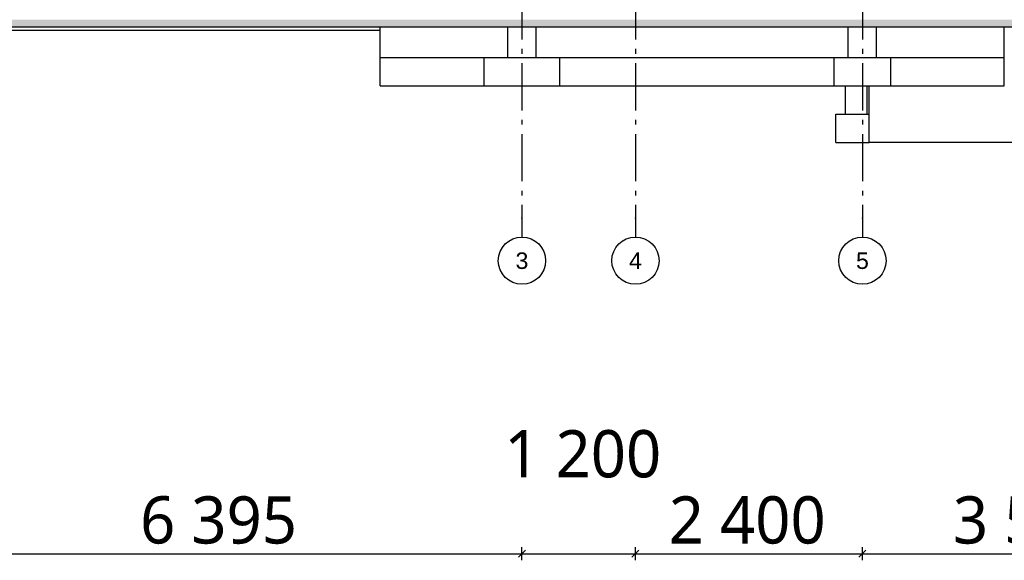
# Model space of a CAD drawing. Header units: millimetres. Extents: x -82116 to -58044, y -2070 to 12890.
# Tile 12 of 65: x -73984 to -63573, y -2070 to 3650. Entities that reach past the tile are written whole.
import ezdxf
from ezdxf.enums import TextEntityAlignment as Align

# ---------------------------------------------------------------- set-up
doc = ezdxf.new("R2010")
doc.units = ezdxf.units.MM
doc.header["$LTSCALE"] = 0.5
doc.header["$MEASUREMENT"] = 0
doc.linetypes.add('Akselinje', pattern=[1500, 1000, -200, 100, -200])
doc.linetypes.add('PLINE', pattern=[0])
for name, color, linetype in [('216- Direkte fundamentering', 7, 'Continuous'), ('252- Gulv på grunn_ bunnplate', 7, 'Continuous'), ('252- Gulv på grunn_ bunnplate (Skravur)', 7, 'Continuous'), ('82-- Modullinjer', 7, 'Continuous'), ('842-M___1_50 Målsetting bygning(Nye konstruksjoner)', 7, 'Continuous')]:
    doc.layers.add(name, color=color, linetype=linetype)
doc.styles.add('GENERATED_STYLE_1', font='arial.ttf')
doc.styles.add('GENERATED_STYLE_2', font='YuGothR.ttc')
doc.dimstyles.new('GENERATED_STYLE__1', dxfattribs={"dimtxt": 500, "dimasz": 71.25, "dimexe": 0.18, "dimexo": 0.0625, "dimgap": 0, "dimtad": 1, "dimtih": 1, "dimtoh": 1, "dimdec": 0, "dimzin": 0, "dimdsep": 46, "dimtxsty": 'GENERATED_STYLE_2', "dimblk": 'ARROWHEAD_6', "dimblk1": 'ARROWHEAD_6', "dimblk2": 'ARROWHEAD_6', "dimcen": 0.09, "dimclrd": 256, "dimclre": 256, "dimclrt": 256, "dimadec": 1, "dimazin": 0, "dimtfac": 1, "dimtdec": 4, "dimtmove": 0, "dimatfit": 3, "dimfxl": 1, "dimtolj": 1, "dimtzin": 0, "dimarcsym": 0})

# ---------------------------------------------------------------- blocks, each defined once
blk = doc.blocks.new('Standard grid marker[4]', base_point=(-68673, 12390))
at = {"layer": '82-- Modullinjer', "linetype": 'Akselinje'}
for p, q in [((-68673, 12190), (-68673, 12390)), ((-68673, 12190), (-68673, 1550)), ((-68673, 1550), (-68673, 1350))]:
    blk.add_line(p, q, dxfattribs=at)
at = {"layer": '82-- Modullinjer', "linetype": 'PLINE'}
for centre in [(-68673, 12640), (-68673, 1100)]:
    blk.add_circle(centre, 250, dxfattribs=at)
at = {"layer": '82-- Modullinjer', "linetype": 'Akselinje'}
for p in [(-68673, 12190), (-68673, 12190), (-68673, 1550), (-68673, 1550)]:
    blk.add_point(p, dxfattribs=at)
at = {"layer": '82-- Modullinjer', "style": 'GENERATED_STYLE_1'}
for tag, p in [('AC_MarkerText_1_0', (-68673, 12728)), ('AC_MarkerText_1_1', (-68673, 1188))]:
    blk.add_attdef(tag, text='', height=175, rotation=360, dxfattribs=at).set_placement(p, align=Align.TOP_CENTER)
blk = doc.blocks.new('Standard grid marker[5]', base_point=(-67473, 12390))
at = {"layer": '82-- Modullinjer', "linetype": 'Akselinje'}
for p, q in [((-67473, 12190), (-67473, 12390)), ((-67473, 12190), (-67473, 1550)), ((-67473, 1550), (-67473, 1350))]:
    blk.add_line(p, q, dxfattribs=at)
at = {"layer": '82-- Modullinjer', "linetype": 'PLINE'}
for centre in [(-67473, 12640), (-67473, 1100)]:
    blk.add_circle(centre, 250, dxfattribs=at)
at = {"layer": '82-- Modullinjer', "linetype": 'Akselinje'}
for p in [(-67473, 12190), (-67473, 12190), (-67473, 1550), (-67473, 1550)]:
    blk.add_point(p, dxfattribs=at)
at = {"layer": '82-- Modullinjer', "style": 'GENERATED_STYLE_1'}
for tag, p in [('AC_MarkerText_1_0', (-67473, 12728)), ('AC_MarkerText_1_1', (-67473, 1188))]:
    blk.add_attdef(tag, text='', height=175, rotation=360, dxfattribs=at).set_placement(p, align=Align.TOP_CENTER)
blk = doc.blocks.new('Standard grid marker[6]', base_point=(-65073, 12390))
at = {"layer": '82-- Modullinjer', "linetype": 'Akselinje'}
for p, q in [((-65073, 12190), (-65073, 12390)), ((-65073, 12190), (-65073, 1550)), ((-65073, 1550), (-65073, 1350))]:
    blk.add_line(p, q, dxfattribs=at)
at = {"layer": '82-- Modullinjer', "linetype": 'PLINE'}
for centre in [(-65073, 12640), (-65073, 1100)]:
    blk.add_circle(centre, 250, dxfattribs=at)
at = {"layer": '82-- Modullinjer', "linetype": 'Akselinje'}
for p in [(-65073, 12190), (-65073, 12190), (-65073, 1550), (-65073, 1550)]:
    blk.add_point(p, dxfattribs=at)
at = {"layer": '82-- Modullinjer', "style": 'GENERATED_STYLE_1'}
for tag, p in [('AC_MarkerText_1_0', (-65073, 12728)), ('AC_MarkerText_1_1', (-65073, 1188))]:
    blk.add_attdef(tag, text='', height=175, rotation=360, dxfattribs=at).set_placement(p, align=Align.TOP_CENTER)
blk = doc.blocks.new('*D40')
at = {"layer": '842-M___1_50 Målsetting bygning(Nye konstruksjoner)', "linetype": 'PLINE'}
for p, q in [((-75111, -2038), (-75036, -1962)), ((-75031, -1962), (-75106, -2038)), ((-75068, -2070), (-75068, -1930)), ((-68636, -1962), (-68711, -2038)), ((-68673, -2070), (-68673, -1930)), ((-75068, -2000), (-68673, -2000))]:
    blk.add_line(p, q, dxfattribs=at)
at = {"layer": '842-M___1_50 Målsetting bygning(Nye konstruksjoner)', "char_height": 500, "attachment_point": 7, "style": 'GENERATED_STYLE_2'}
for s, insert in [('\\A1;{\\pql;\\fYu Gothic UI Semilight|b0|i0|c0|p0;\\W1.000000;1\xa0200}', (-68860, -1200)), ('\\A1;{\\pql;\\fYu Gothic UI Semilight|b0|i0|c0|p0;\\W1.000000;6\xa0395}', (-72711, -1900))]:
    blk.add_mtext(s, dxfattribs=dict(at, insert=insert))
blk = doc.blocks.new('ARROWHEAD_6')
at = {"linetype": 'Continuous'}
for p, q in [((0, 0), (-1, 0)), ((-0.5, -0.5), (0.5, 0.5))]:
    blk.add_line(p, q, dxfattribs=at)
blk = doc.blocks.new('*D41')
at = {"layer": '842-M___1_50 Målsetting bygning(Nye konstruksjoner)', "linetype": 'PLINE'}
for p, q in [((-68636, -1962), (-68711, -2038)), ((-68673, -2070), (-68673, -1930)), ((-67436, -1962), (-67511, -2038)), ((-67473, -2070), (-67473, -1930)), ((-68673, -2000), (-67473, -2000))]:
    blk.add_line(p, q, dxfattribs=at)
blk = doc.blocks.new('*D42')
at = {"layer": '842-M___1_50 Målsetting bygning(Nye konstruksjoner)', "linetype": 'PLINE'}
for p, q in [((-67436, -1962), (-67511, -2038)), ((-67473, -2070), (-67473, -1930)), ((-65036, -1962), (-65111, -2038)), ((-65073, -2070), (-65073, -1930)), ((-67473, -2000), (-65073, -2000))]:
    blk.add_line(p, q, dxfattribs=at)
at = {"layer": '842-M___1_50 Målsetting bygning(Nye konstruksjoner)', "insert": (-67121, -1900), "char_height": 500, "attachment_point": 7, "style": 'GENERATED_STYLE_2'}
blk.add_mtext('\\A1;{\\pql;\\fYu Gothic UI Semilight|b0|i0|c0|p0;\\W1.000000;2\xa0400}', dxfattribs=at)
blk = doc.blocks.new('*D43')
at = {"layer": '842-M___1_50 Målsetting bygning(Nye konstruksjoner)', "linetype": 'PLINE'}
for p, q in [((-65036, -1962), (-65111, -2038)), ((-65073, -2070), (-65073, -1930)), ((-61516, -2038), (-61441, -1962)), ((-61436, -1962), (-61511, -2038)), ((-61478, -2070), (-61478, -1930)), ((-65073, -2000), (-61478, -2000))]:
    blk.add_line(p, q, dxfattribs=at)
at = {"layer": '842-M___1_50 Målsetting bygning(Nye konstruksjoner)', "char_height": 500, "attachment_point": 7, "style": 'GENERATED_STYLE_2'}
for s, insert in [('\\A1;{\\pql;\\fYu Gothic UI Semilight|b0|i0|c0|p0;\\W1.000000;5}', (-61662, -1200)), ('\\A1;{\\pql;\\fYu Gothic UI Semilight|b0|i0|c0|p0;\\W1.000000;3\xa0595}', (-64116, -1900))]:
    blk.add_mtext(s, dxfattribs=dict(at, insert=insert))

msp = doc.modelspace()

# ---------------------------------------------------------------- hatches: boundary and pattern name
at = {"layer": '252- Gulv på grunn_ bunnplate (Skravur)', "linetype": 'Continuous'}
h = msp.add_hatch(dxfattribs=at)
h.set_pattern_fill('Betong_strukturell', color=256, style=0, pattern_type=2)
h.set_pattern_definition([(0, (0, 0), (0, 311.7692), [30, -150]), (0, (90, 155.9), (0, 311.7692), [30, -150]), (60, (0, 0), (-270, 155.8846), [30, -150]), (60, (180, 0), (-270, 155.8846), [30, -150]), (120, (30, 0), (270, 155.8846), [30, -150]), (120, (210, 0), (270, 155.8846), [30, -150]), (0, (0, 30), (0, 60.000002), [0, -60, 0, -90.000004]), (45, (30, 30), (-42.42641, 42.42641), [0, -45, 0, -75.000003])])
h.paths.add_polyline_path([(-76368.2, 3570), (-60303.2, 3570), (-60303.2, 3650), (-76368.2, 3650)])

# ---------------------------------------------------------------- linework, layer by layer
at = {"layer": '216- Direkte fundamentering', "linetype": 'PLINE'}
for p, q in [((-70173.2, 3250), (-70173.2, 3540)), ((-68823.2, 3250), (-68823.2, 3570)), ((-68523.2, 3250), (-68523.2, 3570)), ((-65223.2, 3250), (-65223.2, 3570)), ((-64923.2, 3250), (-64923.2, 3570)), ((-63573.2, 3250), (-63573.2, 3570)), ((-70173.2, 3250), (-69073.2, 3250)), ((-70173.2, 2950), (-70173.2, 3250)), ((-69073.2, 3250), (-68273.2, 3250)), ((-69073.2, 2950), (-69073.2, 3250)), ((-68273.2, 2950), (-68273.2, 3250)), ((-68273.2, 3250), (-65373.2, 3250)), ((-65373.2, 3250), (-64773.2, 3250)), ((-65373.2, 2950), (-65373.2, 3250)), ((-64773.2, 2950), (-64773.2, 3250)), ((-64773.2, 3250), (-63573.2, 3250)), ((-63573.2, 2950), (-63573.2, 3250)), ((-70173.2, 2950), (-69073.2, 2950)), ((-69073.2, 2950), (-68273.2, 2950)), ((-68273.2, 2950), (-65373.2, 2950)), ((-65373.2, 2950), (-64773.2, 2950)), ((-65253.2, 2650), (-65253.2, 2950)), ((-65023.2, 2650), (-65023.2, 2950)), ((-65003.2, 2350), (-65003.2, 2950)), ((-64773.2, 2950), (-63573.2, 2950)), ((-65353.2, 2350), (-65353.2, 2650)), ((-65353.2, 2650), (-65003.2, 2650)), ((-65353.2, 2350), (-65003.2, 2350)), ((-64973.2, 2350), (-65003.2, 2350)), ((-61653.2, 2350), (-64973.2, 2350))]:
    msp.add_line(p, q, dxfattribs=at)
at = {"layer": '252- Gulv på grunn_ bunnplate', "linetype": 'PLINE'}
for p, q in [((-60303.2, 3570), (-76368.2, 3570)), ((-74398.2, 3540), (-70173.2, 3540)), ((-70173.2, 3540), (-70173.2, 3570))]:
    msp.add_line(p, q, dxfattribs=at)

# ---------------------------------------------------------------- block references
at = {"layer": '82-- Modullinjer', "linetype": 'PLINE'}
ref = msp.add_blockref('Standard grid marker[4]', (-68673.2, 12390), dxfattribs=at)
ref.add_attrib('AC_MarkerText_1', '3', dxfattribs={"color": 7, "height": 175, "rotation": 360, "style": 'GENERATED_STYLE_1'}).set_placement((-68673.2, 12727.5), align=Align.TOP_CENTER)
ref.add_attrib('AC_MarkerText_1_1', '3', dxfattribs={"color": 7, "height": 175, "rotation": 360, "style": 'GENERATED_STYLE_1'}).set_placement((-68673.2, 1187.5), align=Align.TOP_CENTER)
ref = msp.add_blockref('Standard grid marker[5]', (-67473.2, 12390), dxfattribs=at)
ref.add_attrib('AC_MarkerText_1', '4', dxfattribs={"color": 7, "height": 175, "rotation": 360, "style": 'GENERATED_STYLE_1'}).set_placement((-67473.2, 12727.5), align=Align.TOP_CENTER)
ref.add_attrib('AC_MarkerText_1_1', '4', dxfattribs={"color": 7, "height": 175, "rotation": 360, "style": 'GENERATED_STYLE_1'}).set_placement((-67473.2, 1187.5), align=Align.TOP_CENTER)
ref = msp.add_blockref('Standard grid marker[6]', (-65073.2, 12390), dxfattribs=at)
ref.add_attrib('AC_MarkerText_1', '5', dxfattribs={"color": 7, "height": 175, "rotation": 360, "style": 'GENERATED_STYLE_1'}).set_placement((-65073.2, 12727.5), align=Align.TOP_CENTER)
ref.add_attrib('AC_MarkerText_1_1', '5', dxfattribs={"color": 7, "height": 175, "rotation": 360, "style": 'GENERATED_STYLE_1'}).set_placement((-65073.2, 1187.5), align=Align.TOP_CENTER)

# ---------------------------------------------------------------- dimensions: what is measured, and where the dimension line sits
at = {"layer": '842-M___1_50 Målsetting bygning(Nye konstruksjoner)', "linetype": 'Continuous'}
for base, p1, p2, picture, middle in [((-68673.2, -2000), (-75068.2, -2000), (-68673.2, -2000), '*D40', (-71853.4, -1650)), ((-65073.2, -2000), (-67473.2, -2000), (-65073.2, -2000), '*D42', (-66263.7, -1650)), ((-61478.2, -2000), (-65073.2, -2000), (-61478.2, -2000), '*D43', (-63258.4, -1650)), ((-67473.2, -2000), (-68673.2, -2000), (-67473.2, -2000), '*D41', (-68002.3, -950))]:
    dim = msp.add_linear_dim(base=base, p1=p1, p2=p2, dimstyle='GENERATED_STYLE__1', dxfattribs=at)
    dim.commit()
    dim.dimension.update_dxf_attribs({"geometry": picture, "text_midpoint": middle, "dimtype": 160})

doc.saveas('drawing.dxf')
